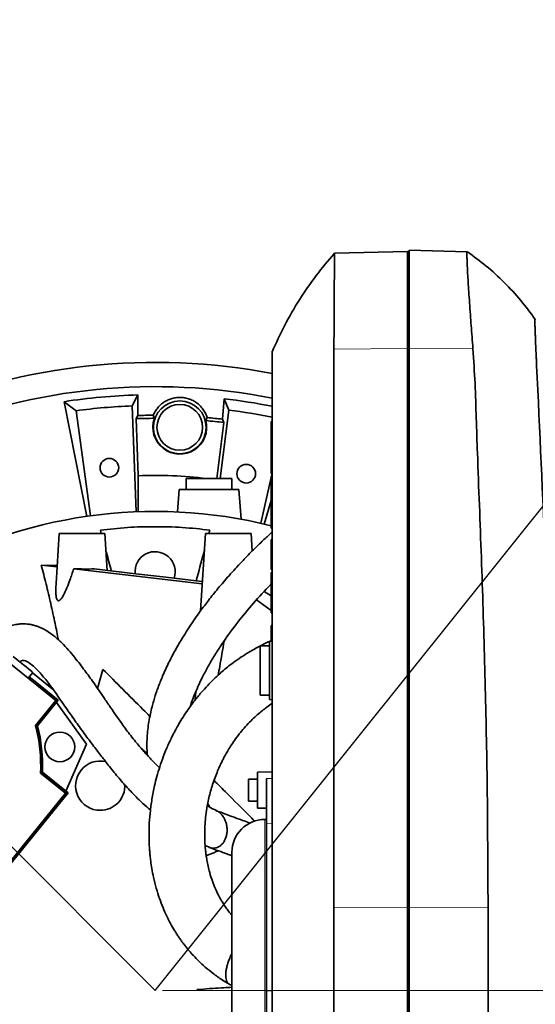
# Model space of a CAD drawing. Header units: millimetres. Extents: x 0 to 12115, y 0 to 8400.
# Tile 65 of 120: x 6922 to 7203, y 1424 to 1963. Entities that reach past the tile are written whole.
import ezdxf

# ---------------------------------------------------------------- set-up
doc = ezdxf.new("R2010")
doc.units = ezdxf.units.MM
doc.header["$LTSCALE"] = 20
doc.linetypes.add('CENTERX2', pattern=[20.32, 12.7, -2.54, 2.54, -2.54])
doc.layers.add('SVART_TEXT', color=7, linetype='Continuous')
doc.styles.add('SLDTEXTSTYLE0', font='TXT', dxfattribs={"width": 0.605})
doc.dimstyles.new('SLDDIMSTYLE0', dxfattribs={"dimtxt": 70, "dimasz": 70, "dimexe": 0, "dimexo": 0.0625, "dimgap": 17.5, "dimtad": 1, "dimdec": 1, "dimrnd": 1e-09, "dimzin": 12, "dimdsep": 46, "dimtxsty": 'SLDTEXTSTYLE0', "dimsah": 1, "dimcen": 0.09, "dimadec": 0, "dimazin": 3, "dimtfac": 1, "dimtofl": 0, "dimtmove": 0, "dimatfit": 3, "dimfxl": 1, "dimfrac": 2, "dimtolj": 1, "dimtzin": 12, "dimarcsym": 0})
doc.dimstyles.new('SLDDIMSTYLE16', dxfattribs={"dimtxt": 70, "dimasz": 70, "dimexe": 0, "dimexo": 0.0625, "dimgap": 17.5, "dimtad": 0, "dimtih": 1, "dimtoh": 1, "dimdec": 0, "dimrnd": 1e-09, "dimzin": 12, "dimdsep": 46, "dimtxsty": 'SLDTEXTSTYLE0', "dimsah": 1, "dimcen": 0, "dimadec": 0, "dimazin": 3, "dimtfac": 1, "dimtofl": 0, "dimtmove": 0, "dimatfit": 3, "dimfxl": 1, "dimfrac": 2, "dimtolj": 1, "dimtzin": 12, "dimarcsym": 0})
doc.dimstyles.new('SLDDIMSTYLE17', dxfattribs={"dimtxt": 70, "dimasz": 70, "dimexe": 0, "dimexo": 0.0625, "dimgap": 17.5, "dimtad": 0, "dimtih": 1, "dimtoh": 1, "dimdec": 1, "dimrnd": 1e-09, "dimzin": 12, "dimdsep": 46, "dimtxsty": 'SLDTEXTSTYLE0', "dimsah": 1, "dimcen": 0, "dimadec": 0, "dimazin": 3, "dimtfac": 1, "dimtofl": 0, "dimtmove": 0, "dimatfit": 3, "dimfxl": 1, "dimfrac": 2, "dimtolj": 1, "dimtzin": 12, "dimarcsym": 0})

# ---------------------------------------------------------------- blocks, each defined once
blk = doc.blocks.new('_D_76')
at = {"layer": 'SVART_TEXT'}
for p, q in [((6394.36, 2033.19), (5364.53, 2033.19)), ((6500.62, 1926.92), (6394.36, 2033.19)), ((6995.56, 1431.91), (6500.62, 1926.92))]:
    blk.add_line(p, q, dxfattribs=at)
blk.add_solid([(6500.62, 1926.92), (6458.2, 1983.49), (6444.06, 1969.35)], dxfattribs=at)
at = {"layer": 'SVART_TEXT', "char_height": 70, "attachment_point": 1, "style": 'SLDTEXTSTYLE0'}
for s, insert in [('R700', (5364.53, 2338.29)), ('Smallest circumscribed', (5364.53, 2230.86)), ('radius axis 1 back side.', (5364.53, 2123.43))]:
    blk.add_mtext(s, dxfattribs=dict(at, insert=insert))
blk = doc.blocks.new('_D_77')
at = {"layer": 'SVART_TEXT'}
for p, q in [((7370.63, 1900.23), (7599.82, 2186.41)), ((7599.82, 2186.41), (8618.66, 2186.41)), ((6995.56, 1431.91), (7370.63, 1900.23))]:
    blk.add_line(p, q, dxfattribs=at)
blk.add_solid([(7370.63, 1900.23), (7422.19, 1948.62), (7406.58, 1961.12)], dxfattribs=at)
at = {"layer": 'SVART_TEXT', "char_height": 70, "attachment_point": 1, "style": 'SLDTEXTSTYLE0'}
for s, insert in [('R600', (8009.32, 2491.5)), ('Smallest circumscribed', (7629.82, 2384.07)), ('radius axis 1 front side', (7643.09, 2276.64))]:
    blk.add_mtext(s, dxfattribs=dict(at, insert=insert))
blk = doc.blocks.new('_D_78')
at = {"color": 7, "linetype": 'Continuous', "lineweight": 0}
for p, q in [((9298.06, 1431.91), (9298.06, 2254.61)), ((6999.56, 1431.91), (9328.06, 1431.91)), ((9298.06, 1431.91), (9298.06, 1209.41)), ((8474.06, 1209.41), (9328.06, 1209.41))]:
    blk.add_line(p, q, dxfattribs=at)
at = {"color": 7, "linetype": 'Continuous', "lineweight": 18}
for points in [[(9298.06, 1431.91), (9288.06, 1361.91), (9308.06, 1361.91)], [(9298.06, 1209.41), (9308.06, 1279.41), (9288.06, 1279.41)]]:
    blk.add_solid(points, dxfattribs=at)
at = {"color": 7, "linetype": 'Continuous', "lineweight": 18, "char_height": 70, "attachment_point": 1, "rotation": 90, "style": 'SLDTEXTSTYLE0'}
for s, insert in [('(2x M8)', (9207.83, 1927.75)), ('222,5', (9207.83, 1634.63))]:
    blk.add_mtext(s, dxfattribs=dict(at, insert=insert))
blk = doc.blocks.new('_D_79')
at = {"color": 7, "linetype": 'Continuous', "lineweight": 0}
for p, q in [((9116.87, 1618.91), (9116.87, 2177.42)), ((8490.06, 1618.91), (9146.87, 1618.91)), ((9116.87, 1431.91), (9116.87, 1618.91)), ((6999.56, 1431.91), (9146.87, 1431.91))]:
    blk.add_line(p, q, dxfattribs=at)
at = {"color": 7, "linetype": 'Continuous', "lineweight": 18}
for points in [[(9116.87, 1618.91), (9106.87, 1548.91), (9126.87, 1548.91)], [(9116.87, 1431.91), (9126.87, 1501.91), (9106.87, 1501.91)]]:
    blk.add_solid(points, dxfattribs=at)
at = {"color": 7, "linetype": 'Continuous', "lineweight": 18, "char_height": 70, "attachment_point": 1, "rotation": 90, "style": 'SLDTEXTSTYLE0'}
for s, insert in [('(2x M8)', (9026.63, 1850.56)), ('187', (9026.63, 1637.65))]:
    blk.add_mtext(s, dxfattribs=dict(at, insert=insert))
blk = doc.blocks.new('_D_81')
at = {"color": 7, "linetype": 'Continuous', "lineweight": 0}
for p, q in [((6623.06, 1813), (6623.06, 2216.41)), ((7368.06, 1822.87), (7368.06, 2216.41)), ((6623.06, 2186.41), (7368.06, 2186.41))]:
    blk.add_line(p, q, dxfattribs=at)
at = {"color": 7, "linetype": 'Continuous', "lineweight": 18}
for points in [[(6623.06, 2186.41), (6693.06, 2176.41), (6693.06, 2196.41)], [(7368.06, 2186.41), (7298.06, 2196.41), (7298.06, 2176.41)]]:
    blk.add_solid(points, dxfattribs=at)
at = {"color": 7, "linetype": 'Continuous', "lineweight": 18, "insert": (6915.35, 2276.64), "char_height": 70, "attachment_point": 1, "style": 'SLDTEXTSTYLE0'}
blk.add_mtext('745', dxfattribs=at)

msp = doc.modelspace()

# ---------------------------------------------------------------- linework, layer by layer
at = {"color": 7, "linetype": 'Continuous', "lineweight": 35}
for p, q in [((7134.561545, 1836.804136), (7166.221145, 1835.975101)), ((7134.561545, 1836.804136), (7134.561545, 1783.153065)), ((7093.607965, 1835.136473), (7133.561545, 1836.182694)), ((7093.607965, 1835.136473), (7093.607965, 1835.136473)), ((7133.561545, 1836.182694), (7133.561545, 1783.008638)), ((7133.561545, 1836.182694), (7134.561545, 1836.121531)), ((7133.561545, 1783.008638), (7133.561545, 1477.350091)), ((7134.561545, 1783.153065), (7134.561545, 1477.494519)), ((6986.109127, 1757.64189), (6982.998404, 1751.662172)), ((6986.158747, 1746.389051), (6986.109127, 1757.64189)), ((6945.808274, 1753.958494), (6952.409248, 1748.985967)), ((6945.808274, 1753.958494), (6958.300544, 1691.186713)), ((6985.275473, 1693.706887), (6982.998404, 1751.662172)), ((7033.367497, 1755.578545), (7032.337316, 1744.372852)), ((7033.367497, 1755.578545), (7035.945215, 1749.350464)), ((6952.409248, 1748.985967), (6960.230601, 1691.515745)), ((6986.158747, 1746.389051), (6985.26826, 1744.680044)), ((6995.168045, 1744.850963), (6994.558387, 1746.52799)), ((7024.088218, 1745.233663), (7023.327643, 1743.603537)), ((7035.945215, 1749.350464), (7031.182044, 1711.90888)), ((6986.304046, 1713.451172), (6985.26826, 1744.680044)), ((7033.085426, 1742.568688), (7029.374089, 1711.90888)), ((7059.061545, 1732.967264), (7059.061545, 1743.136475)), ((7059.061545, 1743.136475), (7059.561545, 1743.136475)), ((7059.061545, 1732.448186), (7059.061545, 1732.967264)), ((7059.061545, 1732.967264), (7059.561545, 1732.967264)), ((7059.061545, 1722.278975), (7059.061545, 1732.448186)), ((7059.061545, 1732.448186), (7059.561545, 1732.448186)), ((7059.061545, 1722.278975), (7059.561545, 1722.278975)), ((7059.061545, 1714.718975), (7059.061545, 1722.278975)), ((7059.061545, 1714.718975), (7059.561545, 1714.718975)), ((7059.061545, 1705.673975), (7059.061545, 1713.233975)), ((7059.061545, 1713.233975), (7059.561545, 1713.233975)), ((7059.218915, 1713.233975), (7059.554936, 1714.718975)), ((7012.561545, 1711.90888), (7012.561545, 1705.90888)), ((7012.561545, 1711.90888), (7037.561545, 1711.90888)), ((7037.561545, 1705.90888), (7037.561545, 1711.90888)), ((7053.384273, 1687.448568), (7059.061545, 1712.5385)), ((7008.711911, 1705.90888), (7007.852721, 1693.621882)), ((7008.711911, 1705.90888), (7041.411179, 1705.90888)), ((7042.546706, 1689.670085), (7041.411179, 1705.90888)), ((7059.061545, 1705.673975), (7059.561545, 1705.673975)), ((7059.061545, 1695.504764), (7059.061545, 1705.673975)), ((7055.293338, 1687.004116), (7059.061545, 1699.927689)), ((7059.061545, 1695.504764), (7059.561545, 1695.504764)), ((7059.061545, 1694.985686), (7059.061545, 1695.504764)), ((7059.061545, 1684.816475), (7059.061545, 1694.985686)), ((7059.061545, 1694.985686), (7059.561545, 1694.985686)), ((6943.061545, 1681.90888), (6941.380428, 1654.422854)), ((6968.061545, 1681.90888), (6943.061545, 1681.90888)), ((6966.12326, 1681.90888), (6965.638713, 1683.717233)), ((6969.301799, 1661.630905), (6968.061545, 1681.90888)), ((7023.061545, 1681.90888), (7020.472007, 1639.5703)), ((7048.061545, 1681.90888), (7023.061545, 1681.90888)), ((7025.484377, 1683.717233), (7024.99983, 1681.90888)), ((7048.654868, 1672.208143), (7048.061545, 1681.90888)), ((7059.061545, 1684.816475), (7059.561545, 1684.816475)), ((7059.061545, 1678.606475), (7059.561545, 1678.606475)), ((7059.061545, 1662.068975), (7059.061545, 1678.606475)), ((6941.940693, 1663.583109), (6933.299316, 1664.588072)), ((6941.988362, 1664.362484), (6933.299316, 1664.588072)), ((7021.375671, 1654.345086), (6951.041333, 1662.524735)), ((7059.061545, 1662.068975), (7059.561545, 1662.068975)), ((7059.061545, 1655.926475), (7059.061545, 1660.583975)), ((7059.061545, 1660.583975), (7059.561545, 1660.583975)), ((6858.838862, 1657.146328), (6941.216333, 1590.438366)), ((7059.061545, 1643.371475), (7059.061545, 1655.926475)), ((7059.061545, 1647.703134), (7055.292471, 1650.193869)), ((7059.061545, 1639.660903), (7051.060352, 1645.515866)), ((7059.061545, 1643.371475), (7059.561545, 1643.371475)), ((7059.061545, 1642.649469), (7059.061545, 1643.371475)), ((7059.061545, 1642.649469), (7059.561545, 1642.649469)), ((7059.061545, 1641.55094), (7059.061545, 1642.649469)), ((7059.061545, 1641.55094), (7059.561545, 1641.55094)), ((7059.061545, 1638.376475), (7059.061545, 1641.55094)), ((7059.061545, 1638.376475), (7059.561545, 1638.376475)), ((7059.061545, 1622.895787), (7059.061545, 1631.491475)), ((7059.061545, 1631.491475), (7059.561545, 1631.491475)), ((7059.561545, 1622.90888), (7058.061545, 1622.869601)), ((7058.061545, 1622.869601), (7058.061545, 1590.948159)), ((7058.061545, 1620.40888), (7053.061545, 1620.40888)), ((7053.061545, 1620.40888), (7053.061545, 1593.40888)), ((6926.093459, 1602.684628), (6928.691233, 1605.892613)), ((6940.145056, 1596.08062), (6928.428664, 1605.568367)), ((6964.099539, 1597.102324), (6967.038779, 1607.509856)), ((6926.722779, 1603.461774), (6931.769887, 1599.374707)), ((6937.093951, 1598.551356), (6937.423872, 1599.797048)), ((6931.127001, 1598.608546), (6931.253693, 1598.759531)), ((6931.769887, 1599.374707), (6931.253693, 1598.759531)), ((6941.493502, 1590.467498), (6931.253693, 1598.759531)), ((6942.6228, 1590.586192), (6931.769887, 1599.374707)), ((7017.756312, 1595.169076), (7017.487747, 1590.778077)), ((6941.216333, 1590.438366), (6930.202126, 1576.836953)), ((6930.417677, 1576.789994), (6941.493502, 1590.467498)), ((6931.295033, 1576.597564), (6942.6228, 1590.586192)), ((6941.493502, 1590.467498), (6942.6228, 1590.586192)), ((6958.116759, 1566.61861), (6941.611044, 1589.336778)), ((7053.061545, 1593.40888), (7058.061545, 1593.40888)), ((7058.061545, 1590.948159), (7059.561545, 1590.90888)), ((6930.417677, 1576.789994), (6931.295033, 1576.597564)), ((6946.695107, 1540.965158), (6958.116759, 1566.61861)), ((6991.26818, 1561.51728), (6987.843092, 1564.494664)), ((6933.137718, 1550.910533), (6933.955893, 1551.28117)), ((6947.94452, 1539.953403), (6933.955893, 1551.28117)), ((7059.561545, 1551.490297), (7051.561545, 1551.350656)), ((7051.561545, 1531.629937), (7051.561545, 1551.350656)), ((6932.936641, 1550.819784), (6946.538054, 1539.805577)), ((6946.815222, 1539.834709), (6933.137718, 1550.910533)), ((7051.561545, 1547.490297), (7046.561545, 1547.490297)), ((7046.561545, 1535.490297), (7046.561545, 1547.490297)), ((7056.561545, 1523.08511), (7056.561545, 1547.777375)), ((6946.538054, 1539.805577), (6879.830093, 1457.428105)), ((6879.859224, 1457.150937), (6946.815222, 1539.834709)), ((6879.977918, 1456.021639), (6947.94452, 1539.953403)), ((6946.815222, 1539.834709), (6947.94452, 1539.953403)), ((7046.561545, 1535.490297), (7051.561545, 1535.490297)), ((7025.519203, 1532.174716), (7024.342036, 1533.991733)), ((7051.561545, 1531.629937), (7056.561545, 1531.542662)), ((7056.561545, 1525.434817), (7055.561545, 1525.434817)), ((7056.561545, 1431.688164), (7056.561545, 1523.08511)), ((7022.895247, 1511.2612), (7024.702211, 1510.377985)), ((7037.561545, 1507.434817), (7037.561545, 1356.382943)), ((7133.561545, 1477.350091), (7133.561545, 1236.385066)), ((7134.561545, 1477.494519), (7134.561545, 1431.90888)), ((7056.561545, 1390.514618), (7056.561545, 1431.688164)), ((7134.561545, 1431.90888), (7134.561545, 1235.763624))]:
    msp.add_line(p, q, dxfattribs=at)
at = {"color": 8, "linetype": 'Continuous', "lineweight": 18}
for p, q in [((7093.346579, 1782.763897), (7133.561545, 1783.008638)), ((7133.561545, 1783.008638), (7134.561545, 1782.994423)), ((7134.561545, 1783.153065), (7169.397812, 1782.941059)), ((7059.061545, 1655.926475), (7059.561545, 1655.926475)), ((6991.297019, 1560.829704), (6990.360367, 1561.643923)), ((7056.561545, 1547.777375), (7059.561545, 1547.810471)), ((7055.561545, 1395.351051), (7055.561545, 1525.434817)), ((7056.561545, 1523.08511), (7059.561545, 1523.134358)), ((7093.344502, 1477.105338), (7133.561545, 1477.350091)), ((7133.561545, 1477.350091), (7134.561545, 1477.335876)), ((7134.561545, 1477.494519), (7177.654271, 1477.232265)), ((7056.561545, 1431.688164), (7059.561545, 1431.688045)), ((7134.561545, 1431.90888), (7177.703307, 1431.90888))]:
    msp.add_line(p, q, dxfattribs=at)
at = {"color": 7, "linetype": 'CENTERX2', "lineweight": 18}
msp.add_line((7955.231322, 1431.90888), (7082.484821, 1431.90888), dxfattribs=at)
at = {"color": 7, "linetype": 'Continuous', "lineweight": 35, "flags": 128}
for points in [[(7093.346579, 1782.763897), (7093.344425, 1758.098926), (7093.344425, 1733.43395), (7093.344425, 1684.103999), (7093.344502, 1477.105338)], [(7033.085426, 1742.568688), (7032.704239, 1743.488443), (7032.337316, 1744.372852)], [(6986.391743, 1693.583101), (6986.378311, 1696.624978), (6986.304046, 1713.451172)], [(7021.449439, 1655.551176), (7019.653215, 1655.760547), (7001.484556, 1657.878488), (6983.318329, 1659.996475), (6962.272483, 1662.450575)], [(6917.966879, 1614.563729), (6919.97321, 1612.939766), (6921.847159, 1611.423249), (6923.552376, 1610.043592), (6925.055784, 1608.827558), (6926.328223, 1607.798734), (6927.345011, 1606.977076), (6928.086424, 1606.378521), (6928.538083, 1606.01468), (6928.691225, 1605.89261), (6928.542881, 1606.01468), (6928.095927, 1606.378521), (6927.359034, 1606.977076), (6926.346495, 1607.798734), (6925.07795, 1608.827558), (6923.578006, 1610.043592), (6921.875756, 1611.423249), (6921.645591, 1611.609771)]]:
    msp.add_lwpolyline(points, dxfattribs=at)
at = {"color": 7, "linetype": 'CENTERX2', "lineweight": 18}
msp.add_circle((6995.561545, 1431.90888), 700, dxfattribs=at)
at = {"color": 7, "linetype": 'Continuous', "lineweight": 18}
msp.add_circle((6995.561545, 1431.90888), 600, dxfattribs=at)
at = {"color": 7, "linetype": 'Continuous', "lineweight": 35}
for centre, radius in [((7009.061545, 1739.90888), 14.437443), ((7009.061545, 1739.90888), 12.5), ((6970.547847, 1717.816758), 5.1), ((7045.398572, 1714.548705), 5.1), ((6943.470272, 1565.079203), 8.135)]:
    msp.add_circle(centre, radius, dxfattribs=at)
for centre, radius, start, end in [((6995.561545, 1431.90888), 343.526585, 79.25835829, 112.850064), ((6995.561545, 1431.90888), 330.265853, 78.82614676, 112.33748423), ((6995.561545, 1431.90888), 325.87013, 91.66219484, 98.78216541), ((6995.561545, 1431.90888), 320, 92.25, 97.75), ((6995.561545, 1431.90888), 325.87013, 78.6678616, 83.33780516), ((6995.561545, 1431.90888), 314.620709, 90.18268611, 91.71260459), ((6995.561545, 1431.90888), 314.620709, 83.28739541, 84.7978447), ((6995.561545, 1431.90888), 320, 78.45770152, 82.75), ((6995.561545, 1431.90888), 262, 75.97374988, 120.23190955), ((6995.561545, 1660.90888), 11, 340.96079124, 185.75307709), ((6844.018083, 1554.626356), 89, 357.54868486, 14.45131514), ((6844.018083, 1554.626356), 89.197067, 357.61244838, 14.38755162), ((6844.018083, 1554.626356), 90, 357.86989765, 14.13010235), ((6965.561545, 1543.90888), 13.5, 76.68287784, 270), ((6965.561545, 1543.90888), 13.5, 270, 2.32101268), ((7055.561545, 1507.434817), 18, 90, 180)]:
    msp.add_arc(centre, radius, start, end, dxfattribs=at)
for centre, major_axis, ratio, start_param, end_param in [((6995.561545, 1435.234858), (0, 309.616354), 0.9999423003, 0.0012710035, 0.0332533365), ((7009.061545, 1740.021469), (0, 14.70934), 0.9999707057, 1.2362630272, 4.9583858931), ((6995.561545, 1435.234858), (0, 309.616354), 0.9999423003, 6.1616848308, 6.1933804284), ((6995.561545, 1473.965107), (0, 239.670606), 0.9844838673, 6.1630712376, 6.3224300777), ((6955.571182, 1663.198011), (13.644322, -0.158069), 0.0563687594, 4.3746241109, 5.2264422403)]:
    msp.add_ellipse(centre, major_axis=major_axis, ratio=ratio, start_param=start_param, end_param=end_param, dxfattribs=at)
for points, knots in [([(7093.621042, 1835.125787), (7090.239852, 1831.128905), (7083.389906, 1823.031632), (7074.381322, 1809.820797), (7066.228456, 1795.897846), (7061.785068, 1786.107889), (7059.561545, 1781.20888)], [0, 0, 0, 0, 0.2451289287, 0.4966061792, 0.7480958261, 1, 1, 1, 1]), ([(7093.607965, 1835.136473), (7093.610566, 1835.07961), (7093.615792, 1834.965384), (7093.619715, 1834.031127), (7093.619478, 1832.513903), (7093.616765, 1830.456799), (7093.61008, 1827.99815), (7093.601256, 1825.226749), (7093.59049, 1822.005224), (7093.574267, 1818.392096), (7093.558359, 1814.440678), (7093.535475, 1810.167822), (7093.511827, 1805.534709), (7093.474657, 1799.54719), (7093.42462, 1792.019705), (7093.372763, 1785.869449), (7093.346579, 1782.763897)], [0, 0, 0, 0, 0.06964344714, 0.13989899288, 0.21211194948, 0.28500809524, 0.34700777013, 0.40943795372, 0.47322590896, 0.53748311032, 0.59948143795, 0.66191034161, 0.7256971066, 0.78995314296, 0.89393750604, 1, 1, 1, 1]), ([(7169.397812, 1782.941059), (7169.231399, 1785.095933), (7168.898182, 1789.410775), (7168.428744, 1795.632068), (7167.963275, 1801.915459), (7167.518199, 1808.120065), (7167.108707, 1814.107735), (7166.761491, 1819.501162), (7166.485521, 1824.20959), (7166.281391, 1828.197586), (7166.145392, 1831.536634), (7166.089311, 1834.028288), (7166.106779, 1835.664366), (7166.183072, 1835.871657), (7166.221145, 1835.975101)], [0, 0, 0, 0, 0.0726439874, 0.1454596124, 0.2181028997, 0.302293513, 0.3867539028, 0.470942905, 0.5548179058, 0.6389618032, 0.7228361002, 0.8151039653, 0.9077313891, 1, 1, 1, 1]), ([(7203.467139, 1798.94149), (7200.890928, 1802.44311), (7195.669979, 1809.539492), (7186.620045, 1819.267489), (7176.895409, 1828.25383), (7169.817945, 1833.42413), (7166.344672, 1835.96146)], [0, 0, 0, 0, 0.24735751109, 0.5012946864, 0.75525985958, 1, 1, 1, 1]), ([(7214.030713, 1431.90888), (7214.030706, 1435.114648), (7214.030693, 1441.536993), (7214.030963, 1450.984642), (7214.030174, 1460.237312), (7214.033946, 1472.266899), (7214.004698, 1487.185454), (7213.850263, 1505.076969), (7213.514954, 1529.024799), (7212.730696, 1564.960237), (7211.201347, 1612.942365), (7208.381767, 1684.537022), (7205.889849, 1738.932132), (7204.09707, 1776.491943), (7203.927184, 1780.122489), (7203.734261, 1784.427633), (7203.572614, 1788.266917), (7203.445406, 1791.46727), (7203.347788, 1794.103821), (7203.270235, 1796.516999), (7203.234709, 1798.077695), (7203.234404, 1798.89506), (7203.284008, 1798.916894), (7203.362276, 1798.903011), (7203.490053, 1798.911681), (7203.449656, 1798.909744), (7203.424054, 1798.908517)], [0, 0, 0, 0, 0.0212352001, 0.0425420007, 0.062799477, 0.0831188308, 0.1239038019, 0.1646913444, 0.2049044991, 0.2870715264, 0.4094978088, 0.5319322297, 0.7749311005, 0.7811474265, 0.7873780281, 0.8000911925, 0.8125792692, 0.8188024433, 0.8298004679, 0.8407948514, 0.8521083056, 0.8617738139, 0.8716342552, 0.8915025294, 0.9312383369, 1, 1, 1, 1]), ([(7177.654271, 1477.232265), (7177.531357, 1502.98377), (7177.31755, 1547.777887), (7175.840655, 1611.608426), (7174.105728, 1668.726267), (7172.272241, 1713.142671), (7171.179448, 1744.877401), (7170.631483, 1763.923531), (7169.808997, 1776.602479), (7169.397812, 1782.941059)], [0, 0, 0, 0, 0.25262744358, 0.43943929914, 0.62626751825, 0.81312561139, 0.87542337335, 0.93772047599, 1, 1, 1, 1]), ([(7059.561545, 1781.17945), (7059.561545, 1781.181669), (7059.561545, 1781.190644), (7059.561545, 1780.43173), (7059.561545, 1778.453554), (7059.561545, 1775.366938), (7059.561545, 1771.351681), (7059.561545, 1766.438613), (7059.561545, 1761.172562), (7059.561545, 1755.758321), (7059.561545, 1748.543516), (7059.561545, 1735.609089), (7059.561545, 1667.763323), (7059.561545, 1587.980924), (7059.561545, 1507.94641), (7059.561545, 1480.839283), (7059.561545, 1465.391652), (7059.561545, 1453.323174), (7059.561545, 1440.765413), (7059.561545, 1427.715852), (7059.561545, 1414.538497), (7059.561545, 1401.515974), (7059.561545, 1388.803889), (7059.561545, 1376.42293), (7059.561545, 1364.288868), (7059.561545, 1352.672951), (7059.561545, 1341.70142), (7059.561545, 1331.386743), (7059.561545, 1321.666296), (7059.561545, 1312.763703), (7059.561545, 1304.772269), (7059.561545, 1297.683242), (7059.561545, 1291.470076), (7059.561545, 1286.285466), (7059.561545, 1282.173352), (7059.561545, 1279.095587), (7059.561545, 1277.155311), (7059.561545, 1276.292285), (7059.561545, 1276.435684), (7059.561545, 1276.466031)], [0, 0, 0, 0, 0.0034914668, 0.0141213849, 0.0250594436, 0.0356890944, 0.0466266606, 0.0572610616, 0.0682036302, 0.0769974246, 0.085962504, 0.1041913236, 0.1406489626, 0.4213861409, 0.4978184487, 0.5360346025, 0.5551427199, 0.574281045, 0.5949072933, 0.6156767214, 0.6368979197, 0.6582748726, 0.678901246, 0.6996708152, 0.7208920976, 0.7422697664, 0.7628942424, 0.7836619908, 0.8048812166, 0.8262561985, 0.8468811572, 0.8676490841, 0.8888685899, 0.9102443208, 0.9308755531, 0.9516503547, 0.9728770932, 0.994259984, 1, 1, 1, 1]), ([(7024.088218, 1745.233663), (7023.794928, 1746.043522), (7023.200889, 1747.683838), (7021.75813, 1749.9941), (7019.867159, 1752.134245), (7017.608481, 1753.879692), (7015.099423, 1755.178799), (7012.501083, 1755.996328), (7009.875887, 1756.339427), (7007.334037, 1756.254655), (7004.941367, 1755.795783), (7002.652308, 1754.974982), (7000.536096, 1753.826732), (6998.607898, 1752.360736), (6996.94495, 1750.62649), (6995.545979, 1748.674547), (6994.889852, 1747.248438), (6994.558387, 1746.52799)], [0, 0, 0, 0, 0.0705995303, 0.14299458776, 0.21805258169, 0.2958084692, 0.3630397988, 0.43262901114, 0.49991860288, 0.56016067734, 0.62221572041, 0.6824410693, 0.74429110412, 0.80700485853, 0.87125423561, 0.93495972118, 1, 1, 1, 1]), ([(6965.638713, 1683.717233), (6970.563079, 1684.244996), (6980.430659, 1685.302542), (6995.386237, 1685.713857), (7010.440198, 1685.324443), (7020.463067, 1684.253673), (7025.484377, 1683.717233)], [0, 0, 0, 0, 0.2475804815, 0.4961085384, 0.747557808, 1, 1, 1, 1]), ([(7059.561545, 1682.627878), (7059.225795, 1682.323552), (7057.330742, 1680.605865), (7053.698761, 1677.173199), (7048.456846, 1672.059213), (7042.415382, 1665.858565), (7036.127688, 1659.010598), (7030.088403, 1651.970856), (7024.880975, 1645.487061), (7020.698348, 1639.934246), (7017.359239, 1635.24632), (7014.574507, 1631.147545), (7011.831926, 1626.905794), (7009.345014, 1622.829658), (7007.110285, 1618.950803), (7005.154135, 1615.370289), (7003.208211, 1611.585391), (7001.368174, 1607.747072), (6999.750512, 1604.102929), (6998.376578, 1600.761287), (6997.280729, 1597.883463), (6996.395895, 1595.383129), (6995.583793, 1592.933684), (6994.744792, 1590.190597), (6993.831606, 1586.850038), (6992.942443, 1583.065446), (6992.156673, 1578.913364), (6991.552599, 1574.585794), (6991.18041, 1570.194079), (6991.019212, 1565.5209), (6991.206505, 1562.314971), (6991.306548, 1560.602493)], [0, 0, 0, 0, 0.0088514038, 0.0499594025, 0.0982903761, 0.1536861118, 0.2226378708, 0.2855094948, 0.3423708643, 0.3933339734, 0.4293261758, 0.4621592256, 0.4969419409, 0.535284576, 0.5627383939, 0.5916369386, 0.6219146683, 0.6534678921, 0.6827861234, 0.7076407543, 0.731385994, 0.7493045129, 0.7649563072, 0.786805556, 0.8107343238, 0.8392111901, 0.8702525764, 0.9014296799, 0.9327055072, 0.9640539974, 1, 1, 1, 1]), ([(6971.629454, 1661.359483), (6970.732247, 1664.707907), (6969.714835, 1668.50494), (6968.74896, 1672.109634), (6968.634845, 1672.535519)], [0, 0, 0, 0, 0.881852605, 1, 1, 1, 1]), ([(7022.488246, 1672.535519), (7022.374052, 1672.109343), (7020.941427, 1666.762713), (7019.432412, 1661.130992), (7018.04368, 1655.948173)], [0, 0, 0, 0, 0.07970934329, 1, 1, 1, 1]), ([(6942.663093, 1623.681107), (6942.077999, 1626.657298), (6940.753286, 1633.395695), (6938.517064, 1643.564924), (6935.998562, 1654.267675), (6934.199311, 1661.146996), (6933.299316, 1664.588072)], [0, 0, 0, 0, 0.2083508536, 0.471727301, 0.7357549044, 1, 1, 1, 1]), ([(6941.417362, 1654.420595), (6941.355496, 1653.551473), (6941.236142, 1651.874726), (6941.243851, 1649.504973), (6941.381563, 1647.679485), (6941.637709, 1646.371049), (6941.932721, 1645.589927), (6942.346467, 1645.096248), (6942.854773, 1645.000326), (6943.493836, 1645.322181), (6944.421369, 1646.310084), (6945.80237, 1648.621928), (6947.399986, 1652.131394), (6949.225455, 1656.96994), (6950.370655, 1660.473122), (6951.041333, 1662.524735)], [0, 0, 0, 0, 0.0837199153, 0.1615160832, 0.2390814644, 0.278363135, 0.3174397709, 0.3495589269, 0.3819352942, 0.4108783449, 0.4541458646, 0.5356967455, 0.6712617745, 0.8074768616, 1, 1, 1, 1]), ([(7014.77638, 1587.137889), (7014.965865, 1587.746166), (7015.611235, 1589.817902), (7017.016348, 1593.497711), (7019.053861, 1598.339099), (7021.598204, 1603.662578), (7024.647807, 1609.383505), (7028.141743, 1615.303836), (7033.044574, 1622.897691), (7039.615179, 1632.003221), (7048.166409, 1642.478174), (7054.793516, 1649.843801), (7058.544326, 1653.719283), (7059.061545, 1654.253694)], [0, 0, 0, 0, 0.0256580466, 0.0873890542, 0.1551434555, 0.230935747, 0.3149273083, 0.4020010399, 0.4896889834, 0.6512155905, 0.8126780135, 0.974169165, 1, 1, 1, 1]), ([(6997.971197, 1553.598886), (6997.488243, 1554.082419), (6996.396249, 1555.175723), (6994.668122, 1556.970986), (6992.139821, 1559.649216), (6988.845507, 1563.267446), (6985.322832, 1567.388332), (6982.263079, 1571.215091), (6979.736774, 1574.539217), (6977.149693, 1578.095836), (6974.2815, 1582.17926), (6971.155307, 1586.744908), (6967.965706, 1591.448965), (6964.927267, 1595.919528), (6962.137, 1599.9526), (6959.595351, 1603.521148), (6957.107206, 1606.901509), (6954.448945, 1610.387725), (6951.448894, 1614.236438), (6948.182304, 1618.230262), (6944.502456, 1622.139881), (6940.779687, 1625.528666), (6937.301596, 1628.060807), (6934.475707, 1629.6933), (6932.116058, 1630.741428), (6930.087544, 1631.442048), (6928.219768, 1631.934802), (6926.021761, 1632.313002), (6923.659983, 1632.461686), (6921.08569, 1632.334231), (6918.32978, 1631.86282), (6915.51003, 1630.984353), (6912.74912, 1629.725573), (6910.134315, 1628.15858), (6907.747146, 1626.406099), (6906.335636, 1625.074475), (6905.731586, 1624.504612)], [0, 0, 0, 0, 0.0177125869, 0.0400494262, 0.0629996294, 0.1112934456, 0.1628955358, 0.1978987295, 0.2305386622, 0.2637470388, 0.3029205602, 0.3477102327, 0.3946516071, 0.4396143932, 0.4790533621, 0.5133055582, 0.5433920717, 0.5755351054, 0.6109229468, 0.6489633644, 0.6897027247, 0.7330295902, 0.7613736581, 0.7851814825, 0.8046680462, 0.8170471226, 0.8304175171, 0.8452508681, 0.863572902, 0.8796698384, 0.8989505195, 0.9213764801, 0.940199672, 0.9607556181, 0.9832055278, 1, 1, 1, 1]), ([(7059.061545, 1623.208202), (7058.01048, 1622.738777), (7054.840087, 1621.322818), (7049.996145, 1618.794139), (7044.815802, 1615.704948), (7040.467169, 1612.779129), (7036.861805, 1610.107221), (7033.729275, 1607.592691), (7030.72051, 1604.998203), (7027.549968, 1602.049435), (7024.157122, 1598.617769), (7020.597218, 1594.669461), (7017.025978, 1590.28847), (7013.732887, 1585.797961), (7010.929714, 1581.570853), (7008.68926, 1577.877195), (7007.031206, 1574.924561), (7005.755511, 1572.515485), (7004.628498, 1570.283461), (7003.384948, 1567.680714), (7001.988264, 1564.548328), (7000.319429, 1560.474762), (6998.564395, 1555.647837), (6996.898484, 1550.302195), (6995.304542, 1544.23959), (6993.933603, 1537.581877), (6992.918037, 1530.445796), (6992.370508, 1523.922751), (6992.192118, 1518.156957), (6992.260292, 1513.706022), (6992.420217, 1510.425081), (6992.593594, 1507.985439), (6992.832885, 1505.388872), (6993.203088, 1502.239598), (6993.799287, 1498.295203), (6994.750504, 1493.382802), (6996.114266, 1487.913028), (6997.87348, 1482.321854), (6999.813359, 1477.219631), (7001.850273, 1472.642968), (7003.957165, 1468.503376), (7005.79148, 1465.301407), (7007.304778, 1462.870234), (7008.464303, 1461.104159), (7009.654775, 1459.383366), (7010.927568, 1457.635768), (7012.41328, 1455.702664), (7014.268101, 1453.438551), (7016.618855, 1450.784873), (7019.53137, 1447.791421), (7023.077849, 1444.513754), (7027.360053, 1441.039816), (7031.738997, 1437.871298), (7034.885154, 1436.044758), (7036.183287, 1435.291111)], [0, 0, 0, 0, 0.0127200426, 0.0383682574, 0.0613470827, 0.0816655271, 0.0993036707, 0.1142821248, 0.129651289, 0.1472150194, 0.1670192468, 0.1891163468, 0.2135622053, 0.2385140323, 0.2605209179, 0.2794356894, 0.2951946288, 0.3053100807, 0.3157053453, 0.3285894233, 0.3439843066, 0.3619127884, 0.3882234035, 0.4140146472, 0.4388825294, 0.4750098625, 0.5088262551, 0.540159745, 0.5675379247, 0.590515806, 0.6031848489, 0.6139815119, 0.6250259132, 0.6398704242, 0.6585348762, 0.680963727, 0.7098490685, 0.7370703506, 0.7619452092, 0.7845159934, 0.8048331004, 0.8239049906, 0.8332460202, 0.8424581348, 0.851542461, 0.8605003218, 0.8704853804, 0.8830052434, 0.8980360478, 0.9155453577, 0.9354983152, 0.9578612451, 0.9826131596, 1, 1, 1, 1]), ([(7030.042126, 1604.327821), (7030.335305, 1605.889313), (7031.501839, 1612.102333), (7032.528872, 1618.335974), (7033.297784, 1623.00294)], [0, 0, 0, 0, 0.2513256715, 1, 1, 1, 1]), ([(6921.541157, 1611.65107), (6921.790818, 1611.816184), (6922.288654, 1612.145428), (6922.920551, 1612.372529), (6923.613122, 1612.466481), (6924.733486, 1612.203551), (6926.697676, 1611.174227), (6929.183518, 1609.234929), (6931.971347, 1606.407493), (6934.56274, 1603.391032), (6936.87113, 1600.575394), (6939.153879, 1597.520987), (6941.724467, 1593.861454), (6944.593894, 1589.719309), (6947.282536, 1585.841117), (6949.853139, 1582.152677), (6952.307268, 1578.67362), (6954.860829, 1575.115498), (6957.482012, 1571.533467), (6960.059979, 1568.070541), (6962.452903, 1564.898321), (6964.66905, 1561.991723), (6966.631773, 1559.442758), (6968.635236, 1556.864022), (6970.764466, 1554.153704), (6973.205762, 1551.106061), (6975.793336, 1547.975674), (6978.365799, 1544.991358), (6980.916668, 1542.169112), (6983.713232, 1539.215871), (6987.070048, 1535.883032), (6990.236407, 1532.895691), (6992.347472, 1531.134076), (6993.009624, 1530.581531)], [0, 0, 0, 0, 0.0073747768, 0.0147056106, 0.0204571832, 0.0339241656, 0.050924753, 0.0845332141, 0.1222392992, 0.15909748, 0.1922736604, 0.2252678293, 0.2689363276, 0.3125214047, 0.356008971, 0.3908175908, 0.427067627, 0.4646890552, 0.5036469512, 0.5438460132, 0.5809950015, 0.6126545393, 0.6450186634, 0.6702064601, 0.70141196, 0.7391672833, 0.7766408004, 0.812602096, 0.8469727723, 0.881288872, 0.9242954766, 0.9762546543, 1, 1, 1, 1]), ([(6967.038779, 1607.509856), (6974.239605, 1600.30903), (6982.657875, 1591.890761), (6991.465274, 1583.083362), (6992.738993, 1581.809643)], [0, 0, 0, 0, 0.8553807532, 1, 1, 1, 1]), ([(7037.561545, 1473.028403), (7037.349777, 1473.269769), (7036.56413, 1474.16522), (7035.349649, 1475.742431), (7033.638879, 1478.121089), (7031.89415, 1480.876486), (7030.108994, 1484.119633), (7028.421877, 1487.687615), (7026.802898, 1491.787096), (7025.496017, 1495.927306), (7024.532031, 1499.792643), (7023.894326, 1502.9971), (7023.460531, 1505.756072), (7023.181469, 1508.00913), (7023.002548, 1509.830225), (7022.874388, 1511.470581), (7022.773893, 1513.189361), (7022.686124, 1515.616575), (7022.676207, 1518.886412), (7022.855545, 1523.095728), (7023.300054, 1527.808338), (7023.972009, 1532.261452), (7024.786869, 1536.330198), (7025.660476, 1539.942295), (7026.725836, 1543.668184), (7027.978755, 1547.43043), (7029.340377, 1550.989841), (7030.684744, 1554.115928), (7031.879835, 1556.651063), (7032.976398, 1558.818485), (7034.135752, 1560.973551), (7035.563, 1563.450765), (7037.382227, 1566.360391), (7039.623763, 1569.621529), (7042.177205, 1572.962125), (7044.988146, 1576.265969), (7047.844495, 1579.285661), (7050.672748, 1581.976653), (7053.328282, 1584.282916), (7056.032608, 1586.412106), (7058.083669, 1587.94081), (7059.349811, 1588.751436), (7059.561545, 1588.886996)], [0, 0, 0, 0, 0.0071684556, 0.0265945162, 0.0456178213, 0.075126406, 0.1036829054, 0.1351305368, 0.1708099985, 0.2108965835, 0.2409978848, 0.2680020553, 0.2908529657, 0.3094232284, 0.3236234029, 0.3356509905, 0.3495750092, 0.3654938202, 0.3945688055, 0.4286303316, 0.4669090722, 0.5080712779, 0.5362796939, 0.5656016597, 0.5959836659, 0.6273624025, 0.6580941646, 0.6840899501, 0.7052240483, 0.7216358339, 0.7386626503, 0.7597953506, 0.7848966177, 0.8137869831, 0.8452625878, 0.874216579, 0.9040737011, 0.9299006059, 0.9518888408, 0.972530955, 0.9954063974, 1, 1, 1, 1]), ([(7027.787421, 1546.761214), (7030.114735, 1544.433901), (7036.314312, 1538.234324), (7043.806767, 1530.741868), (7048.980342, 1525.568294), (7050.10299, 1524.445646)], [0, 0, 0, 0, 0.3200062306, 0.8524436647, 1, 1, 1, 1]), ([(7029.407636, 1530.091993), (7028.932697, 1530.317722), (7027.120519, 1531.179018), (7025.3846, 1532.211769), (7024.103634, 1532.973855)], [0, 0, 0, 0, 0.2620815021, 1, 1, 1, 1]), ([(7047.481388, 1523.351123), (7047.315859, 1523.414922), (7045.850065, 1523.97987), (7042.97538, 1525.054931), (7038.727225, 1526.631301), (7034.091072, 1528.332987), (7030.569738, 1529.646762), (7028.810087, 1530.303271)], [0, 0, 0, 0, 0.0247811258, 0.2194427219, 0.4797131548, 0.7400066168, 1, 1, 1, 1]), ([(7031.99452, 1528.022309), (7031.372457, 1528.661425), (7030.56508, 1529.490937), (7029.591727, 1529.912838), (7029.368317, 1530.009675)], [0, 0, 0, 0, 0.7704732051, 1, 1, 1, 1]), ([(7024.707517, 1510.389182), (7024.971407, 1510.256045), (7025.727722, 1509.874473), (7027.076451, 1509.660574), (7028.669514, 1509.769101), (7030.21382, 1510.316712), (7031.627146, 1511.276432), (7032.84761, 1512.595075), (7033.813278, 1514.215257), (7034.496128, 1516.046671), (7034.890466, 1518.005691), (7034.988851, 1520.022345), (7034.785052, 1522.025105), (7034.307, 1523.952702), (7033.571197, 1525.744096), (7032.766689, 1527.094325), (7032.188638, 1527.78902), (7031.99452, 1528.022309)], [0, 0, 0, 0, 0.038103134, 0.1092045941, 0.1802662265, 0.2515358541, 0.3227982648, 0.3942435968, 0.4655945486, 0.536823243, 0.6081002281, 0.6792477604, 0.7503355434, 0.8215948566, 0.8928813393, 0.9640279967, 1, 1, 1, 1]), ([(7025.204549, 1510.126429), (7026.919918, 1509.486199), (7030.354764, 1508.204206), (7034.250773, 1506.775108), (7036.658133, 1505.878695), (7037.561545, 1505.542297)], [0, 0, 0, 0, 0.38394704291, 0.76881335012, 1, 1, 1, 1]), ([(7027.611578, 1507.201673), (7028.288351, 1507.488463), (7029.161762, 1507.85858), (7029.976584, 1508.203869), (7030.160031, 1508.281606)], [0, 0, 0, 0, 0.774862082, 1, 1, 1, 1]), ([(7023.52279, 1505.469007), (7023.640563, 1505.518915), (7024.256589, 1505.779962), (7025.64592, 1506.368706), (7026.956395, 1506.924033), (7027.611578, 1507.201673)], [0, 0, 0, 0, 0.1057029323, 0.5528888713, 1, 1, 1, 1]), ([(7093.344502, 1477.105338), (7093.349363, 1472.500943), (7093.358428, 1463.915201), (7093.370494, 1451.134883), (7093.379185, 1439.891629), (7093.389241, 1429.586375), (7093.398477, 1420.592416), (7093.408769, 1409.345468), (7093.418544, 1395.873175), (7093.432965, 1381.634237), (7093.443499, 1369.196052), (7093.450556, 1358.837447), (7093.460387, 1347.244396), (7093.472379, 1334.571894), (7093.479739, 1322.228117), (7093.488399, 1311.759425), (7093.496072, 1303.264886), (7093.502257, 1294.249125), (7093.507529, 1284.914171), (7093.516312, 1275.980366), (7093.521315, 1268.391063), (7093.524054, 1262.351151), (7093.529336, 1256.635606), (7093.533745, 1251.640558), (7093.535291, 1247.202833), (7093.537319, 1243.991556), (7093.540229, 1241.609374), (7093.541617, 1239.945907), (7093.541613, 1238.504052), (7093.542103, 1237.545892), (7093.542602, 1237.53906), (7093.542806, 1237.536277)], [0, 0, 0, 0, 0.0402492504, 0.0750521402, 0.1099933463, 0.1365134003, 0.1630944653, 0.1868774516, 0.2329273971, 0.2792994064, 0.3116445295, 0.3441005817, 0.3737402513, 0.4197907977, 0.4661634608, 0.4985090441, 0.5309655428, 0.5606056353, 0.6038465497, 0.6473537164, 0.6825202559, 0.7178295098, 0.7474689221, 0.7877185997, 0.8225218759, 0.8574634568, 0.8839838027, 0.9105651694, 0.9343484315, 0.9732570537, 1, 1, 1, 1]), ([(7177.703307, 1431.90888), (7177.699019, 1436.058497), (7177.690426, 1444.374753), (7177.675651, 1456.101416), (7177.664658, 1467.077949), (7177.657737, 1473.844286), (7177.654271, 1477.232265)], [0, 0, 0, 0, 0.2721405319, 0.545397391, 0.7723755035, 1, 1, 1, 1]), ([(7037.561545, 1452.034799), (7037.552323, 1452.018492), (7037.115923, 1451.246857), (7036.408343, 1449.648512), (7035.483576, 1447.29498), (7034.80374, 1445.00239), (7034.350662, 1442.803497), (7034.146587, 1440.792456), (7034.197077, 1438.995382), (7034.497964, 1437.341467), (7034.957201, 1436.539118), (7035.20738, 1436.10202)], [0, 0, 0, 0, 0.0026966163, 0.1276030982, 0.2474639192, 0.3708464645, 0.4898564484, 0.6123264, 0.7312438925, 0.8535889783, 1, 1, 1, 1]), ([(7037.561545, 1433.586345), (7036.079976, 1433.509579), (7032.405282, 1433.319178), (7026.654687, 1432.953375), (7021.735427, 1432.610274), (7019.008081, 1432.377507), (7018.360671, 1432.322253)], [0, 0, 0, 0, 0.2061008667, 0.5111860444, 0.8839667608, 1, 1, 1, 1]), ([(7035.20738, 1436.10202), (7035.463677, 1435.81864), (7035.98376, 1435.243602), (7036.804643, 1434.875471), (7037.388451, 1434.892718), (7037.561545, 1434.897832)], [0, 0, 0, 0, 0.4060126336, 0.8238879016, 1, 1, 1, 1]), ([(7177.858232, 1236.958133), (7177.858289, 1236.939202), (7177.858691, 1236.804293), (7177.859485, 1237.457054), (7177.855836, 1239.005466), (7177.854946, 1241.444113), (7177.855009, 1244.641021), (7177.850217, 1248.714681), (7177.846241, 1253.849937), (7177.844981, 1259.873051), (7177.839031, 1266.421611), (7177.833017, 1273.359835), (7177.829522, 1281.309559), (7177.823558, 1290.139752), (7177.814244, 1299.837708), (7177.808454, 1309.725018), (7177.802131, 1319.956144), (7177.791167, 1330.887504), (7177.782547, 1342.233111), (7177.775422, 1353.902573), (7177.763437, 1365.689538), (7177.751679, 1378.180053), (7177.74245, 1391.869772), (7177.726976, 1406.377582), (7177.713505, 1419.946301), (7177.706229, 1428.481863), (7177.703307, 1431.90888)], [0, 0, 0, 0, 0.007551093, 0.0538109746, 0.0971752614, 0.1407423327, 0.1814503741, 0.2223259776, 0.2685875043, 0.3150955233, 0.3555218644, 0.3961123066, 0.4371086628, 0.4833686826, 0.5267330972, 0.5703003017, 0.6108893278, 0.6518841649, 0.698145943, 0.7381477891, 0.778308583, 0.8223818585, 0.8666680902, 0.9163976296, 0.9664337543, 1, 1, 1, 1])]:
    msp.add_open_spline(points, degree=3, knots=knots, dxfattribs=at)
at = {"color": 8, "linetype": 'Continuous', "lineweight": 18}
msp.add_open_spline([(7177.703307, 1431.90888), (7179.015576, 1431.908863), (7181.613097, 1431.90883), (7185.42757, 1431.908777), (7189.128674, 1431.908788), (7192.712879, 1431.908849), (7198.277816, 1431.908908), (7205.526659, 1431.908839), (7211.26729, 1431.908867), (7214.030713, 1431.90888)], degree=3, knots=[0, 0, 0, 0, 0.1027261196, 0.2033373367, 0.3018093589, 0.3981230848, 0.492264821, 0.7555866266, 1, 1, 1, 1], dxfattribs=at)

# ---------------------------------------------------------------- dimensions: what is measured, and where the dimension line sits
at = {"color": 7, "linetype": 'Continuous', "lineweight": 18}
dim = msp.add_linear_dim(base=(7368.061545, 2186.40888), p1=(6623.061545, 1809.00318), p2=(7368.061545, 1818.866595), dimstyle='SLDDIMSTYLE0', dxfattribs=at)
dim.commit()
dim.dimension.update_dxf_attribs({"geometry": '_D_81', "text_midpoint": (6995.561545, 2186.40888), "dimtype": 160})
for base, p2, picture, middle in [((9298.061545, 1209.40888), (8470.061545, 1209.40888), '_D_78', (9298.061545, 1944.619756)), ((9116.868105, 1618.90888), (8486.061545, 1618.90888), '_D_79', (9116.868105, 1907.533935))]:
    dim = msp.add_linear_dim(base=base, p1=(6995.561545, 1431.90888), p2=p2, angle=90, text='<>  (2x M8)', dimstyle='SLDDIMSTYLE0', dxfattribs=at)
    dim.commit()
    dim.dimension.update_dxf_attribs({"geometry": picture, "text_midpoint": middle, "dimtype": 160})
at = {"layer": 'SVART_TEXT'}
for mpoint, text, dimstyle, picture, middle in [((7370.626349, 1900.231838), '<>\\PSmallest circumscribed\\Pradius axis 1 front side', 'SLDDIMSTYLE17', '_D_77', (8124.240002, 2347.554712)), ((6500.622418, 1926.919244), '<>\\PSmallest circumscribed\\Pradius axis 1 back side.', 'SLDDIMSTYLE16', '_D_76', (5864.447324, 2194.338754))]:
    dim = msp.add_radius_dim(center=(6995.561545, 1431.90888), mpoint=mpoint, text=text, dimstyle=dimstyle, dxfattribs=at)
    dim.commit()
    dim.dimension.update_dxf_attribs({"geometry": picture, "text_midpoint": middle, "dimtype": 164})

doc.saveas('drawing.dxf')
